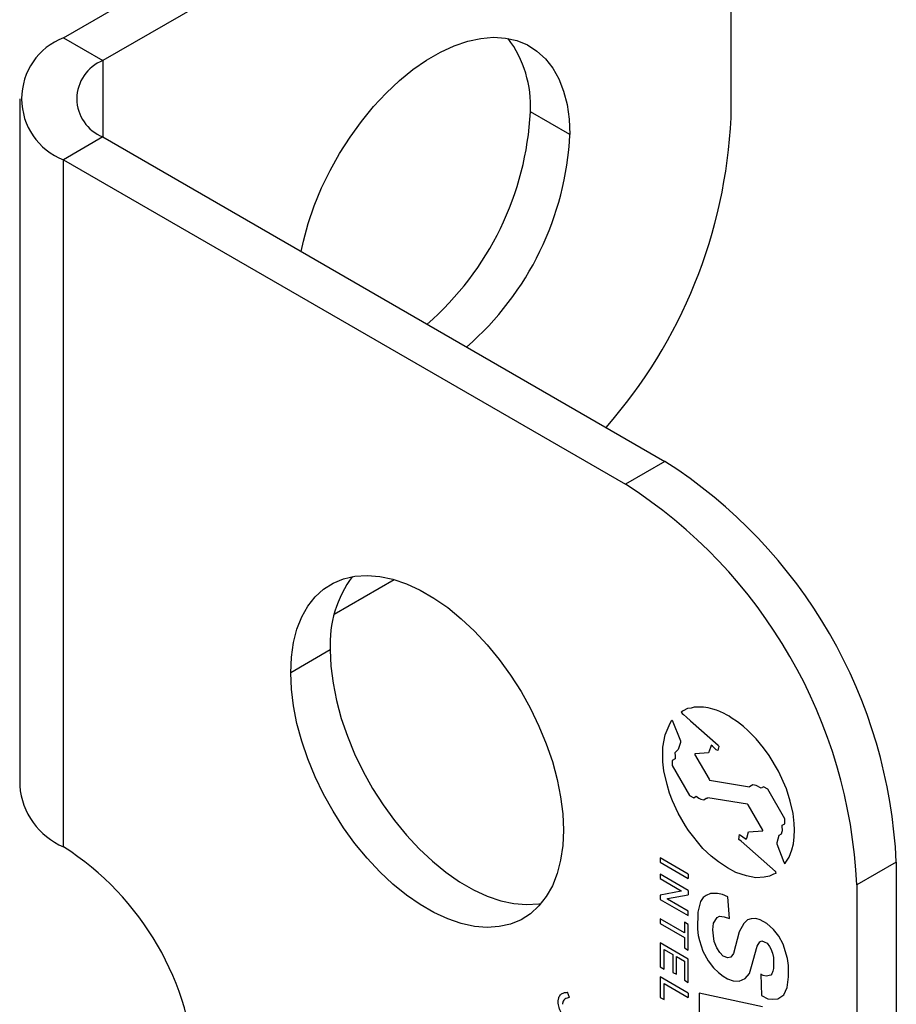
# Model space of a CAD drawing. Header units: millimetres. Extents: x 6 to 273, y 6 to 210.
# Tile 14 of 15: x 231 to 250, y 158 to 180. Entities that reach past the tile are written whole.
import ezdxf

# ---------------------------------------------------------------- set-up
doc = ezdxf.new("R2010")
doc.units = ezdxf.units.MM

msp = doc.modelspace()

# ---------------------------------------------------------------- linework, layer by layer
for p, q in [((231.547981, 179.826527), (240.528237, 185.010718)), ((241.42267, 184.494373), (232.442414, 179.310181)), ((246.661153, 178.012589), (246.661153, 181.469278)), ((231.547981, 179.826527), (232.442414, 179.310181)), ((232.442414, 179.310181), (232.442414, 177.582118)), ((230.557537, 178.446149), (230.557537, 162.891047)), ((243.012954, 177.634873), (242.11852, 178.151218)), ((232.442414, 177.582118), (231.547981, 177.065772)), ((232.442414, 177.582118), (245.164444, 170.237846)), ((231.547981, 161.51067), (231.547981, 177.065772)), ((231.547981, 177.065772), (244.27001, 169.721501)), ((245.164444, 170.237846), (244.27001, 169.721501)), ((237.678546, 166.777834), (239.035459, 167.561163)), ((237.587322, 165.970302), (236.692889, 165.453956)), ((245.578018, 164.590269), (245.531797, 164.563457)), ((245.531797, 164.563457), (245.539783, 164.551753)), ((245.539783, 164.551753), (245.558211, 164.531892)), ((245.558211, 164.531892), (245.587083, 164.508841)), ((245.678195, 164.639782), (245.578018, 164.590269)), ((245.587083, 164.508841), (245.652199, 164.44926)), ((245.759419, 164.653337), (245.678195, 164.639782)), ((245.828911, 164.669498), (245.759419, 164.653337)), ((245.928186, 164.673676), (245.828911, 164.669498)), ((246.037366, 164.66988), (245.928186, 164.673676)), ((246.14283, 164.65577), (246.037366, 164.66988)), ((246.246002, 164.627981), (246.14283, 164.65577)), ((246.331413, 164.604385), (246.246002, 164.627981)), ((246.407824, 164.572879), (246.331413, 164.604385)), ((246.503727, 164.52922), (246.407824, 164.572879)), ((246.561426, 164.502214), (246.503727, 164.52922)), ((245.166681, 164.046585), (245.285944, 164.311959)), ((245.285944, 164.311959), (245.318877, 164.38071)), ((245.318877, 164.38071), (245.328183, 164.375337)), ((245.328183, 164.375337), (245.515566, 163.907089)), ((245.652199, 164.44926), (245.746187, 164.365918)), ((245.746187, 164.365918), (246.368439, 163.811481)), ((246.616785, 164.469356), (246.561426, 164.502214)), ((246.665782, 164.434057), (246.616785, 164.469356)), ((246.810879, 164.340374), (246.665782, 164.434057)), ((246.940702, 164.235666), (246.810879, 164.340374)), ((247.045184, 164.145352), (246.940702, 164.235666)), ((247.233149, 163.955869), (247.045184, 164.145352)), ((245.115338, 163.766605), (245.166681, 164.046585)), ((245.515566, 163.873699), (245.463478, 163.713618)), ((245.515566, 163.907089), (245.515566, 163.873699)), ((247.394817, 163.752326), (247.233149, 163.955869)), ((245.115338, 163.433296), (245.115338, 163.766605)), ((245.463478, 163.713618), (245.389387, 163.639721)), ((245.389387, 163.639721), (245.394319, 163.574233)), ((245.846555, 163.617631), (245.832607, 163.607275)), ((246.151583, 163.638305), (245.846555, 163.617631)), ((246.177504, 163.70163), (246.151583, 163.638305)), ((246.193504, 163.760864), (246.177504, 163.70163)), ((246.209505, 163.80597), (246.193504, 163.760864)), ((246.214681, 163.811133), (246.209505, 163.80597)), ((246.239152, 163.791029), (246.214681, 163.811133)), ((246.326682, 163.708437), (246.239152, 163.791029)), ((246.361506, 163.690507), (246.326682, 163.708437)), ((246.370917, 163.726917), (246.361506, 163.690507)), ((246.368439, 163.811481), (246.38127, 163.799737)), ((246.379388, 163.748112), (246.370917, 163.726917)), ((246.382212, 163.787238), (246.379388, 163.748112)), ((246.38127, 163.799737), (246.382212, 163.787238)), ((247.522534, 163.580434), (247.394817, 163.752326)), ((245.139016, 163.228234), (245.115338, 163.433296)), ((245.394319, 163.500474), (245.330673, 163.464596)), ((245.330673, 163.464596), (245.330673, 163.352878)), ((245.394319, 163.574233), (245.394319, 163.500474)), ((245.832607, 163.607275), (246.164046, 163.039342)), ((247.735145, 163.227111), (247.522534, 163.580434)), ((245.212597, 162.921581), (245.139016, 163.228234)), ((245.330673, 163.352878), (245.718807, 162.675207)), ((247.913839, 162.822322), (247.735145, 163.227111)), ((246.164046, 163.039342), (246.176666, 163.020552)), ((246.176666, 163.020552), (247.077275, 162.868882)), ((245.270513, 162.727667), (245.212597, 162.921581)), ((245.337925, 162.552323), (245.270513, 162.727667)), ((247.151146, 162.913785), (247.077275, 162.868882)), ((247.22696, 162.901446), (247.151146, 162.913785)), ((247.343598, 162.836357), (247.22696, 162.901446)), ((247.399973, 162.868912), (247.343598, 162.836357)), ((247.492408, 162.818723), (247.399973, 162.868912)), ((247.879042, 162.143672), (247.492408, 162.818723)), ((248.002642, 162.544892), (247.913839, 162.822322)), ((245.463478, 162.273108), (245.337925, 162.552323)), ((245.718807, 162.675207), (245.815451, 162.619416)), ((245.815451, 162.619416), (245.868286, 162.655011)), ((245.868286, 162.655011), (245.935048, 162.613448)), ((245.935048, 162.613448), (245.979079, 162.588029)), ((245.979079, 162.588029), (246.04885, 162.578694)), ((246.04885, 162.578694), (246.095172, 162.609901)), ((246.095172, 162.609901), (246.122705, 162.614496)), ((246.122705, 162.614496), (246.132473, 162.620246)), ((247.034896, 162.47337), (246.132473, 162.620246)), ((248.069549, 162.266056), (248.002642, 162.544892)), ((247.051391, 162.463847), (247.034896, 162.47337)), ((247.384856, 161.889944), (247.051391, 162.463847)), ((245.628106, 161.985671), (245.463478, 162.273108)), ((247.880282, 162.030082), (247.879042, 162.143672)), ((248.093309, 162.039473), (248.069549, 162.266056)), ((245.699193, 161.884435), (245.628106, 161.985671)), ((246.023529, 161.476091), (245.699193, 161.884435)), ((247.015578, 161.70484), (247.054214, 161.847877)), ((247.054214, 161.847877), (247.384856, 161.874862)), ((247.384856, 161.874862), (247.384856, 161.889944)), ((247.803739, 161.806691), (247.820309, 161.855485)), ((247.820309, 161.855485), (247.829147, 161.882912)), ((247.821959, 161.934068), (247.822579, 162.001776)), ((247.829975, 161.92166), (247.821959, 161.934068)), ((247.822579, 162.001776), (247.880282, 162.030082)), ((247.829147, 161.882912), (247.829975, 161.92166)), ((248.095781, 161.895301), (248.093309, 162.039473)), ((248.093309, 161.736854), (248.095781, 161.895301)), ((246.839756, 161.679051), (246.852704, 161.79221)), ((246.887692, 161.639668), (246.839756, 161.679051)), ((246.852704, 161.79221), (247.004108, 161.680897)), ((247.664344, 160.94931), (246.887692, 161.639668)), ((247.004108, 161.680897), (247.015578, 161.70484)), ((247.706875, 161.5706), (247.708233, 161.609803)), ((247.708233, 161.609803), (247.747899, 161.773823)), ((247.747899, 161.773823), (247.803739, 161.806691)), ((248.073531, 161.58126), (248.093309, 161.736854)), ((246.212093, 161.298357), (246.023529, 161.476091)), ((247.866646, 161.155022), (247.706875, 161.5706)), ((247.97464, 161.277204), (248.041391, 161.442794)), ((248.041391, 161.442794), (248.073531, 161.58126)), ((245.69316, 160.895448), (245.058974, 161.261556)), ((245.058974, 161.261556), (245.058974, 161.162828)), ((245.058974, 161.162828), (245.69316, 160.79672)), ((246.375153, 161.168168), (246.212093, 161.298357)), ((246.583684, 161.038342), (246.375153, 161.168168)), ((247.889346, 161.139447), (247.97464, 161.277204)), ((250.402926, 161.164528), (249.508493, 160.648183)), ((250.402926, 161.164528), (250.402926, 131.782668)), ((246.770522, 160.930483), (246.583684, 161.038342)), ((247.685725, 160.926268), (247.664344, 160.94931)), ((247.884743, 161.125285), (247.866646, 161.155022)), ((247.884743, 161.125285), (247.889346, 161.139447)), ((245.69316, 160.525358), (245.058974, 160.891466)), ((245.058974, 160.891466), (245.058974, 160.79107)), ((245.058974, 160.79107), (245.535715, 160.515854)), ((245.69316, 160.895448), (245.69316, 160.79672)), ((247.009843, 160.851676), (246.770522, 160.930483)), ((247.224047, 160.807577), (247.009843, 160.851676)), ((247.414631, 160.823132), (247.224047, 160.807577)), ((247.529892, 160.849935), (247.414631, 160.823132)), ((247.619178, 160.893735), (247.529892, 160.849935)), ((247.675035, 160.906724), (247.619178, 160.893735)), ((247.675035, 160.906724), (247.685725, 160.926268)), ((245.535715, 160.504125), (245.058974, 160.419847)), ((245.535715, 160.515854), (245.535715, 160.504125)), ((245.69316, 160.525358), (245.69316, 160.424962)), ((249.508493, 160.648183), (249.508493, 131.266322)), ((245.058974, 160.419847), (245.058974, 160.319664)), ((245.058974, 160.319664), (245.69316, 159.953556)), ((245.220036, 160.337686), (245.69316, 160.424962)), ((245.220036, 160.326868), (245.220036, 160.337686)), ((245.69316, 160.053739), (245.220036, 160.326868)), ((245.972913, 160.270407), (245.909437, 160.035411)), ((246.033156, 160.367705), (245.972913, 160.270407)), ((246.095172, 160.409486), (246.033156, 160.367705)), ((246.193504, 160.457723), (246.095172, 160.409486)), ((246.352531, 160.452195), (246.193504, 160.457723)), ((246.465874, 160.428861), (246.352531, 160.452195)), ((246.590197, 160.3776), (246.465874, 160.428861)), ((246.626971, 159.889253), (246.590197, 160.3776)), ((245.69316, 159.953556), (245.69316, 160.053739)), ((245.606357, 159.562111), (245.058974, 159.878108)), ((245.058974, 159.878108), (245.058974, 159.778171)), ((245.909437, 160.035411), (245.901193, 159.649846)), ((246.265333, 159.782207), (246.344094, 159.909413)), ((246.344094, 159.909413), (246.402924, 159.938272)), ((246.402924, 159.938272), (246.509069, 159.928078)), ((246.509069, 159.928078), (246.626971, 159.889253)), ((247.034896, 159.860223), (246.951853, 159.777397)), ((247.116945, 159.879304), (247.034896, 159.860223)), ((247.224047, 159.888045), (247.116945, 159.879304)), ((247.319339, 159.856666), (247.224047, 159.888045)), ((247.472261, 159.777931), (247.319339, 159.856666)), ((245.058974, 159.778171), (245.606357, 159.462174)), ((245.69316, 159.751992), (245.606357, 159.802102)), ((245.606357, 159.802102), (245.606357, 159.562111)), ((245.69316, 159.171683), (245.69316, 159.751992)), ((245.901193, 159.649846), (245.918475, 159.500174)), ((246.246002, 159.630129), (246.265333, 159.782207)), ((246.261582, 159.495197), (246.246002, 159.630129)), ((246.951853, 159.777397), (246.849221, 159.589778)), ((247.619178, 159.639452), (247.472261, 159.777931)), ((247.741634, 159.485278), (247.619178, 159.639452)), ((245.606357, 159.462174), (245.606357, 159.221794)), ((245.918475, 159.500174), (245.94519, 159.38884)), ((245.94519, 159.38884), (246.025143, 159.146167)), ((246.282917, 159.36816), (246.261582, 159.495197)), ((246.849221, 159.589778), (246.716047, 159.09675)), ((247.312327, 159.360655), (247.361613, 159.384832)), ((247.361613, 159.384832), (247.414631, 159.362972)), ((247.838962, 159.307553), (247.741634, 159.485278)), ((245.69316, 158.97064), (245.058974, 159.336748)), ((245.058974, 159.336748), (245.058974, 158.794812)), ((245.145791, 158.744693), (245.145791, 159.18683)), ((245.145791, 159.18683), (245.347047, 159.070648)), ((245.606357, 159.221794), (245.69316, 159.171683)), ((246.337045, 159.22502), (246.282917, 159.36816)), ((246.410724, 159.120093), (246.337045, 159.22502)), ((247.126845, 158.802597), (247.250698, 159.261118)), ((247.250698, 159.261118), (247.312327, 159.360655)), ((247.414631, 159.362972), (247.477588, 159.326628)), ((247.477588, 159.326628), (247.535232, 159.25829)), ((247.535232, 159.25829), (247.564466, 159.204907)), ((247.564466, 159.204907), (247.596869, 159.106559)), ((247.936945, 158.979489), (247.838962, 159.307553)), ((245.347047, 159.070648), (245.347047, 158.669314)), ((245.423621, 158.625109), (245.423621, 159.026443)), ((245.423621, 159.026443), (245.606357, 158.920951)), ((245.69316, 158.439238), (245.69316, 158.97064)), ((246.025143, 159.146167), (246.144338, 158.92851)), ((246.487011, 159.033761), (246.410724, 159.120093)), ((246.588606, 159.000307), (246.487011, 159.033761)), ((246.65776, 159.016389), (246.588606, 159.000307)), ((246.716047, 159.09675), (246.65776, 159.016389)), ((247.596869, 159.106559), (247.621009, 159.005955)), ((247.621009, 159.005955), (247.621009, 158.755395)), ((247.962703, 158.826116), (247.936945, 158.979489)), ((245.058974, 158.794812), (245.145791, 158.744693)), ((245.606357, 158.920951), (245.606357, 158.489349)), ((246.144338, 158.92851), (246.261582, 158.770716)), ((246.261582, 158.770716), (246.373884, 158.664863)), ((247.075921, 158.646093), (247.126845, 158.802597)), ((247.621009, 158.755395), (247.604497, 158.694266)), ((247.962703, 158.569575), (247.962703, 158.826116)), ((245.69316, 158.19824), (245.058974, 158.564348)), ((245.058974, 158.564348), (245.058974, 158.103067)), ((245.347047, 158.669314), (245.423621, 158.625109)), ((245.606357, 158.489349), (245.69316, 158.439238)), ((246.373884, 158.664863), (246.487011, 158.581692)), ((246.487011, 158.581692), (246.583684, 158.525884)), ((246.583684, 158.525884), (246.70687, 158.475091)), ((246.849221, 158.470143), (246.978877, 158.533747)), ((246.978877, 158.533747), (247.075921, 158.646093)), ((247.388122, 158.599638), (247.332458, 158.626894)), ((247.332458, 158.626894), (247.354498, 158.143322)), ((247.458676, 158.585113), (247.388122, 158.599638)), ((247.561075, 158.608926), (247.458676, 158.585113)), ((247.586188, 158.637999), (247.561075, 158.608926)), ((247.604497, 158.694266), (247.586188, 158.637999)), ((247.931993, 158.327981), (247.962703, 158.569575)), ((245.145791, 158.052949), (245.145791, 158.414762)), ((245.145791, 158.414762), (245.69316, 158.098773)), ((246.70687, 158.475091), (246.849221, 158.470143)), ((247.858346, 158.164106), (247.931993, 158.327981)), ((243.006634, 158.096725), (242.958087, 158.218258)), ((245.058974, 158.103067), (245.145791, 158.052949)), ((245.69316, 158.19824), (245.69316, 158.098773)), ((247.371785, 157.889199), (245.937475, 158.197614)), ((245.937475, 158.197614), (245.937475, 157.765926)), ((247.354498, 158.143322), (247.492408, 158.072316)), ((247.492408, 158.072316), (247.597651, 158.062208)), ((247.597651, 158.062208), (247.722182, 158.072372)), ((247.722182, 158.072372), (247.858346, 158.164106))]:
    msp.add_line(p, q)
at = {"flags": 128}
for points in [[(236.931543, 174.990598), (236.98054, 175.219588), (237.089144, 175.620909), (237.226859, 176.024609), (237.39227, 176.426547), (237.58368, 176.822597), (237.799125, 177.208695), (238.036394, 177.58088), (238.293053, 177.935333), (238.566467, 178.268415), (238.853832, 178.576711), (239.152198, 178.857055), (239.458504, 179.106571), (239.769607, 179.322699), (240.082314, 179.503221), (240.393417, 179.646285), (240.699723, 179.750422), (240.99809, 179.814564), (241.285454, 179.838053), (241.558869, 179.820648), (241.815528, 179.762528), (242.052797, 179.664288), (242.268242, 179.526937), (242.459652, 179.351884), (242.625063, 179.140926), (242.762777, 178.896227), (242.871382, 178.620299), (242.949763, 178.315972), (242.997115, 177.986369), (243.012954, 177.634873)], [(236.692889, 165.453956), (236.708727, 165.805452), (236.75608, 166.135055), (236.834461, 166.439382), (236.943066, 166.71531), (237.08078, 166.960009), (237.246191, 167.170967), (237.437601, 167.34602), (237.653046, 167.483371), (237.890315, 167.581611), (238.146974, 167.639732), (238.420388, 167.657137), (238.707753, 167.633647), (239.006119, 167.569505), (239.312425, 167.465368), (239.623528, 167.322304), (239.936236, 167.141782), (240.247338, 166.925654), (240.553645, 166.676138), (240.852011, 166.395794), (241.139376, 166.087499), (241.41279, 165.754416), (241.669449, 165.399963), (241.906718, 165.027778), (242.122163, 164.64168), (242.313573, 164.24563), (242.478984, 163.843693), (242.616698, 163.439992), (242.725303, 163.038671), (242.803684, 162.643847), (242.851037, 162.259572), (242.866875, 161.88979)], [(237.587322, 165.970302), (237.603161, 165.600519), (237.650513, 165.216244), (237.728894, 164.82142), (237.837499, 164.420099), (237.975214, 164.016399), (238.140624, 163.614461), (238.332034, 163.218411), (238.547479, 162.832313), (238.784749, 162.460128), (239.041407, 162.105675), (239.314822, 161.772593), (239.602187, 161.464297), (239.900553, 161.183953), (240.206859, 160.934437), (240.517962, 160.718309), (240.830669, 160.537787), (241.141772, 160.394723), (241.448078, 160.290586), (241.746444, 160.226444), (242.033809, 160.202955), (242.307224, 160.22036), (242.363463, 160.229354)], [(242.866875, 161.88979), (242.851037, 161.538294), (242.803684, 161.208691), (242.725303, 160.904364), (242.616698, 160.628435), (242.478984, 160.383737), (242.313573, 160.172778), (242.122163, 159.997726), (241.906718, 159.860375), (241.669449, 159.762135), (241.41279, 159.704014), (241.139376, 159.686609), (240.852011, 159.710098), (240.553645, 159.774241), (240.247338, 159.878378), (239.936236, 160.021442), (239.623528, 160.201964), (239.312425, 160.418092), (239.006119, 160.667608), (238.707753, 160.947952), (238.420388, 161.256247), (238.146974, 161.58933), (237.890315, 161.943782), (237.653046, 162.315967), (237.437601, 162.702066), (237.246191, 163.098116), (237.08078, 163.500053), (236.943066, 163.903754), (236.834461, 164.305075), (236.75608, 164.699899), (236.708727, 165.084173), (236.692889, 165.453956)]]:
    msp.add_lwpolyline(points, dxfattribs=at)
for centre, radius, start, end in [((232.081569, 178.446149), 1.479918, 111.1341228, 248.8658772), ((239.575244, 178.286676), 2.546881, 356.9512434, 36.781353), ((232.778735, 178.446149), 0.92718, 111.2682653, 248.7317347), ((235.302367, 178.493348), 6.824735, 311.0283142, 357.1265126), ((235.249342, 178.548077), 11.424368, 318.6957472, 357.3134213), ((236.1968, 177.977002), 6.824735, 311.0283142, 357.1265126), ((239.029534, 160.646976), 11.385162, 2.6054785, 57.3945217), ((238.1351, 160.13063), 11.385162, 2.6054785, 57.3945217), ((240.130599, 166.105759), 2.546881, 143.218647, 183.0487566), ((232.192315, 163.018509), 1.639739, 184.458267, 246.861874), ((228.059615, 156.040159), 6.48808, 2.5243224, 57.4756777)]:
    msp.add_arc(centre, radius, start, end)
for points, knots in [([(242.748739, 158.00275), (242.749212, 158.01523), (242.75013, 158.039442), (242.755115, 158.072291), (242.764552, 158.107081), (242.781446, 158.141674), (242.816539, 158.18284), (242.862966, 158.204357), (242.915229, 158.215047), (242.94276, 158.21711), (242.958087, 158.218258)], [0, 0, 0, 0, 0.0874842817, 0.1697177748, 0.2475548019, 0.3728740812, 0.500106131, 0.7497739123, 0.8606938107, 1, 1, 1, 1]), ([(243.006634, 158.096725), (242.986912, 158.094224), (242.947485, 158.089223), (242.895669, 158.065368), (242.863291, 158.027772), (242.848901, 157.984972), (242.847624, 157.959009), (242.846985, 157.946032)], [0, 0, 0, 0, 0.250228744, 0.500249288, 0.749721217, 0.874904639, 1, 1, 1, 1]), ([(243.007974, 157.53712), (242.998744, 157.542873), (242.981315, 157.553737), (242.946775, 157.579556), (242.90624, 157.618599), (242.860926, 157.675601), (242.821912, 157.739037), (242.789008, 157.806344), (242.765675, 157.872925), (242.751737, 157.939462), (242.749777, 157.980842), (242.748739, 158.00275)], [0, 0, 0, 0, 0.066246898, 0.125096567, 0.250043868, 0.370068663, 0.500074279, 0.625956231, 0.750070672, 0.867677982, 1, 1, 1, 1])]:
    msp.add_open_spline(points, degree=3, knots=knots)

doc.saveas('drawing.dxf')
